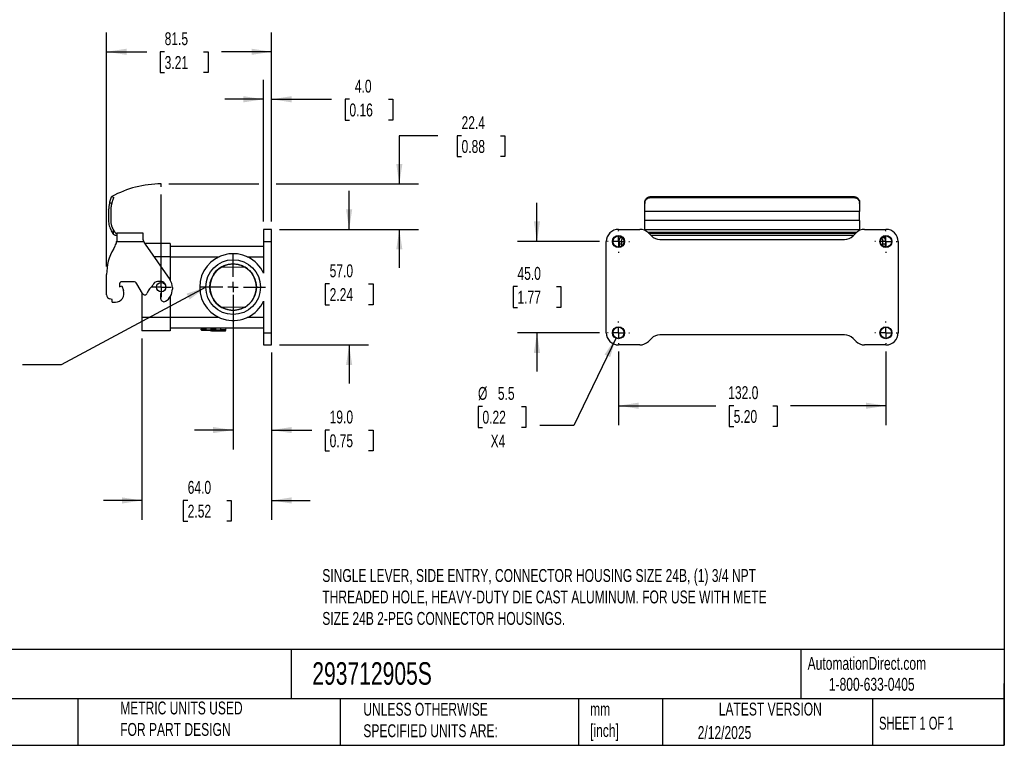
# Model space of a CAD drawing. Header units: millimetres. Extents: x 19 to 819, y 19 to 629.
# Tile 3 of 4: x 333 to 819, y 19 to 377. Entities that reach past the tile are written whole.
import ezdxf

# ---------------------------------------------------------------- set-up
doc = ezdxf.new("R2010")
doc.units = ezdxf.units.MM
doc.header["$LTSCALE"] = 3
doc.linetypes.add('SLD-Center', pattern=[19.05, 15.24, -1.27, 1.27, -1.27])
doc.linetypes.add('SLD-Solid', pattern=[0])
doc.layers.add('CENTER', color=40, linetype='SLD-Center')
doc.layers.add('DIMENSIONS', color=140, linetype='SLD-Solid', lineweight=25)
doc.layers.add('TEXT', color=140, linetype='SLD-Solid', lineweight=25)
doc.styles.add('SLDTEXTSTYLE0', font='TXT', dxfattribs={"width": 0.7})
doc.styles.add('SLDTEXTSTYLE1', font='TXT', dxfattribs={"width": 0.65})
doc.dimstyles.new('SLDDIMSTYLE0', dxfattribs={"dimtxt": 6.474023, "dimasz": 9.906, "dimexe": 0, "dimexo": 0.0625, "dimgap": 1.618506, "dimtad": 0, "dimtih": 1, "dimtoh": 1, "dimrnd": 1e-09, "dimzin": 4, "dimdsep": 46, "dimtxsty": 'SLDTEXTSTYLE0', "dimsah": 1, "dimcen": 0.09, "dimadec": 0, "dimazin": 1, "dimtfac": 1, "dimtofl": 0, "dimtmove": 0, "dimatfit": 3, "dimfxl": 0, "dimfrac": 2, "dimtolj": 1, "dimtzin": 12, "dimarcsym": 0})
doc.dimstyles.new('SLDDIMSTYLE2', dxfattribs={"dimtxt": 6.474023, "dimasz": 9.906, "dimexe": 0, "dimexo": 0.0625, "dimgap": 1.618506, "dimtad": 0, "dimtih": 1, "dimtoh": 1, "dimrnd": 1e-09, "dimzin": 12, "dimdsep": 46, "dimtxsty": 'SLDTEXTSTYLE0', "dimsah": 1, "dimcen": 0.09, "dimadec": 0, "dimazin": 3, "dimtfac": 1, "dimtmove": 0, "dimatfit": 0, "dimfxl": 0, "dimfrac": 2, "dimtolj": 1, "dimtzin": 12, "dimarcsym": 0})
doc.dimstyles.new('SLDDIMSTYLE3', dxfattribs={"dimtxt": 6.474023, "dimasz": 9.906, "dimexe": 0, "dimexo": 0.0625, "dimgap": 1.618506, "dimtad": 0, "dimtih": 1, "dimtoh": 1, "dimrnd": 1e-09, "dimzin": 4, "dimdsep": 46, "dimtxsty": 'SLDTEXTSTYLE0', "dimsah": 1, "dimcen": 0.09, "dimadec": 0, "dimazin": 1, "dimtfac": 1, "dimtmove": 0, "dimatfit": 0, "dimfxl": 0, "dimfrac": 2, "dimtolj": 1, "dimtzin": 12, "dimarcsym": 0})
doc.dimstyles.new('SLDDIMSTYLE4', dxfattribs={"dimtxt": 6.474023, "dimasz": 9.906, "dimexe": 0, "dimexo": 0.0625, "dimgap": 1.618506, "dimtad": 0, "dimtih": 1, "dimtoh": 1, "dimrnd": 1e-09, "dimzin": 12, "dimdsep": 46, "dimtxsty": 'SLDTEXTSTYLE0', "dimsah": 1, "dimcen": 0.09, "dimadec": 0, "dimazin": 3, "dimtfac": 1, "dimtofl": 0, "dimtmove": 0, "dimatfit": 3, "dimfxl": 0, "dimfrac": 2, "dimtolj": 1, "dimtzin": 12, "dimarcsym": 0})
doc.dimstyles.new('SLDDIMSTYLE5', dxfattribs={"dimtxt": 0.18, "dimasz": 9.906, "dimexe": 0, "dimexo": 0.0625, "dimgap": 0, "dimtad": 0, "dimtih": 1, "dimtoh": 1, "dimdec": 0, "dimrnd": 1e-09, "dimzin": 0, "dimdsep": 46, "dimtxsty": 'Standard', "dimsah": 1, "dimcen": 0.09, "dimadec": 0, "dimazin": 0, "dimtfac": 9.906, "dimtdec": 0, "dimtofl": 0, "dimtmove": 0, "dimatfit": 3, "dimfxl": 0, "dimfrac": 2, "dimtolj": 1, "dimtzin": 0, "dimarcsym": 0})
doc.dimstyles.new('SLDDIMSTYLE6', dxfattribs={"dimtxt": 6.474023, "dimasz": 9.906, "dimexe": 0, "dimexo": 0.0625, "dimgap": 1.618506, "dimtad": 0, "dimtih": 1, "dimtoh": 1, "dimrnd": 1e-09, "dimzin": 12, "dimdsep": 46, "dimtxsty": 'SLDTEXTSTYLE0', "dimsah": 1, "dimcen": 0, "dimadec": 0, "dimazin": 3, "dimtfac": 1, "dimtofl": 0, "dimtmove": 0, "dimatfit": 3, "dimfxl": 0, "dimfrac": 2, "dimtolj": 1, "dimtzin": 12, "dimarcsym": 0})

# ---------------------------------------------------------------- blocks, each defined once
blk = doc.blocks.new('_D_3')
at = {"layer": 'DIMENSIONS'}
for p, q in [((539.62, 319.69), (520.57, 319.69)), ((520.57, 319.69), (520.57, 295.94)), ((551.29, 319.69), (549.12, 319.69)), ((549.12, 319.69), (549.12, 309.4)), ((570.53, 319.69), (572.7, 319.69)), ((572.7, 319.69), (572.7, 309.4)), ((549.12, 309.4), (551.29, 309.4)), ((572.7, 309.4), (570.53, 309.4)), ((406.87, 295.94), (451.27, 295.94)), ((459.85, 295.94), (530.1, 295.94)), ((461.37, 273.53), (530.1, 273.53)), ((520.57, 273.53), (520.57, 254.48))]:
    blk.add_line(p, q, dxfattribs=at)
for points in [[(520.57, 295.94), (522.1, 305.84), (519.05, 305.84)], [(520.57, 273.53), (519.05, 263.62), (522.1, 263.62)]]:
    blk.add_solid(points, dxfattribs=at)
at = {"layer": 'DIMENSIONS', "char_height": 6.35, "attachment_point": 1, "style": 'SLDTEXTSTYLE0'}
for s, insert in [('22.4', (551.29, 329.33)), ('0.88', (551.29, 317.59))]:
    blk.add_mtext(s, dxfattribs=dict(at, insert=insert))
blk = doc.blocks.new('_D_4')
at = {"layer": 'DIMENSIONS'}
for p, q in [((495.8, 273.53), (495.8, 292.58)), ((461.37, 273.53), (505.32, 273.53)), ((486.18, 246.63), (484.01, 246.63)), ((484.01, 246.63), (484.01, 236.34)), ((505.42, 246.63), (507.59, 246.63)), ((507.59, 246.63), (507.59, 236.34)), ((484.01, 236.34), (486.18, 236.34)), ((507.59, 236.34), (505.42, 236.34)), ((461.37, 216.53), (505.32, 216.53)), ((495.8, 216.53), (495.8, 197.48))]:
    blk.add_line(p, q, dxfattribs=at)
for points in [[(495.8, 273.53), (497.32, 283.43), (494.28, 283.43)], [(495.8, 216.53), (494.28, 206.62), (497.32, 206.62)]]:
    blk.add_solid(points, dxfattribs=at)
at = {"layer": 'DIMENSIONS', "char_height": 6.35, "attachment_point": 1, "style": 'SLDTEXTSTYLE0'}
for s, insert in [('57.0', (486.18, 256.27)), ('2.24', (486.18, 244.53))]:
    blk.add_mtext(s, dxfattribs=dict(at, insert=insert))
blk = doc.blocks.new('_D_5')
at = {"layer": 'DIMENSIONS'}
for p, q in [((453.56, 277.34), (453.56, 347.22)), ((457.56, 277.34), (457.56, 347.22)), ((453.56, 337.69), (434.51, 337.69)), ((457.56, 337.69), (487.17, 337.69)), ((495.94, 337.69), (493.77, 337.69)), ((493.77, 337.69), (493.77, 327.4)), ((515.18, 337.69), (517.35, 337.69)), ((517.35, 337.69), (517.35, 327.4)), ((493.77, 327.4), (495.94, 327.4)), ((517.35, 327.4), (515.18, 327.4))]:
    blk.add_line(p, q, dxfattribs=at)
for points in [[(453.56, 337.69), (443.65, 339.22), (443.65, 336.17)], [(457.56, 337.69), (467.47, 336.17), (467.47, 339.22)]]:
    blk.add_solid(points, dxfattribs=at)
at = {"layer": 'DIMENSIONS', "char_height": 6.35, "attachment_point": 1, "style": 'SLDTEXTSTYLE0'}
for s, insert in [('4.0', (498.63, 347.33)), ('0.16', (495.94, 335.59))]:
    blk.add_mtext(s, dxfattribs=dict(at, insert=insert))
blk = doc.blocks.new('_D_6')
at = {"layer": 'DIMENSIONS'}
for p, q in [((438.56, 241.22), (438.56, 165)), ((457.56, 212.72), (457.56, 165)), ((438.56, 174.52), (419.51, 174.52)), ((457.56, 174.52), (477.41, 174.52)), ((486.18, 174.52), (484.01, 174.52)), ((484.01, 174.52), (484.01, 164.23)), ((505.42, 174.52), (507.59, 174.52)), ((507.59, 174.52), (507.59, 164.23)), ((484.01, 164.23), (486.18, 164.23)), ((507.59, 164.23), (505.42, 164.23))]:
    blk.add_line(p, q, dxfattribs=at)
for points in [[(438.56, 174.52), (428.65, 176.05), (428.65, 173)], [(457.56, 174.52), (467.47, 173), (467.47, 176.05)]]:
    blk.add_solid(points, dxfattribs=at)
at = {"layer": 'DIMENSIONS', "char_height": 6.35, "attachment_point": 1, "style": 'SLDTEXTSTYLE0'}
for s, insert in [('19.0', (486.18, 184.16)), ('0.75', (486.18, 172.42))]:
    blk.add_mtext(s, dxfattribs=dict(at, insert=insert))
blk = doc.blocks.new('_D_7')
at = {"layer": 'DIMENSIONS'}
for p, q in [((393.56, 219.72), (393.56, 130.29)), ((457.56, 212.72), (457.56, 130.29)), ((393.56, 139.81), (374.51, 139.81)), ((416.13, 139.81), (413.96, 139.81)), ((413.96, 139.81), (413.96, 129.53)), ((435.37, 139.81), (437.54, 139.81)), ((437.54, 139.81), (437.54, 129.53)), ((457.56, 139.81), (476.61, 139.81)), ((413.96, 129.53), (416.13, 129.53)), ((437.54, 129.53), (435.37, 129.53))]:
    blk.add_line(p, q, dxfattribs=at)
for points in [[(393.56, 139.81), (383.65, 141.34), (383.65, 138.29)], [(457.56, 139.81), (467.47, 138.29), (467.47, 141.34)]]:
    blk.add_solid(points, dxfattribs=at)
at = {"layer": 'DIMENSIONS', "char_height": 6.35, "attachment_point": 1, "style": 'SLDTEXTSTYLE0'}
for s, insert in [('64.0', (416.13, 149.45)), ('2.52', (416.13, 137.71))]:
    blk.add_mtext(s, dxfattribs=dict(at, insert=insert))
blk = doc.blocks.new('_D_8')
at = {"layer": 'DIMENSIONS'}
for p, q in [((376.09, 255.14), (376.09, 370.63)), ((457.56, 277.34), (457.56, 370.63)), ((376.09, 361.11), (395.99, 361.11)), ((404.76, 361.11), (402.58, 361.11)), ((402.58, 361.11), (402.58, 350.82)), ((424, 361.11), (426.17, 361.11)), ((426.17, 361.11), (426.17, 350.82)), ((457.56, 361.11), (432.77, 361.11)), ((402.58, 350.82), (404.76, 350.82)), ((426.17, 350.82), (424, 350.82))]:
    blk.add_line(p, q, dxfattribs=at)
for points in [[(376.09, 361.11), (386, 359.59), (386, 362.63)], [(457.56, 361.11), (447.65, 362.63), (447.65, 359.59)]]:
    blk.add_solid(points, dxfattribs=at)
at = {"layer": 'DIMENSIONS', "char_height": 6.35, "attachment_point": 1, "style": 'SLDTEXTSTYLE0'}
for s, insert in [('81.5', (404.76, 370.74)), ('3.21', (404.76, 359.01))]:
    blk.add_mtext(s, dxfattribs=dict(at, insert=insert))
blk = doc.blocks.new('SW_CENTERMARKSYMBOL_8')
at = {"layer": 'CENTER', "color": 0}
for p, q in [((0, 2.54), (0, 4.89)), ((-2.54, 0), (-4.89, 0)), ((0, 0), (-2.54, 0)), ((0, 0), (0, 2.54)), ((0, 0), (0, -2.54)), ((0, 0), (2.54, 0)), ((2.54, 0), (4.89, 0)), ((0, -2.54), (0, -4.89))]:
    blk.add_line(p, q, dxfattribs=at)
blk = doc.blocks.new('SW_CENTERMARKSYMBOL_9')
at = {"layer": 'CENTER', "color": 0}
for p, q in [((0, 5.08), (0, 16.04)), ((-5.08, 0), (-16.04, 0)), ((0, 0), (-2.54, 0)), ((0, 0), (0, 2.54)), ((0, 0), (0, -2.54)), ((0, 0), (2.54, 0)), ((5.08, 0), (16.04, 0)), ((0, -5.08), (0, -16.04))]:
    blk.add_line(p, q, dxfattribs=at)
blk = doc.blocks.new('_D_9')
at = {"layer": 'DIMENSIONS'}
for p, q in [((588.5, 267.53), (588.5, 286.58)), ((619.43, 267.53), (578.97, 267.53)), ((578.88, 245.35), (576.7, 245.35)), ((576.7, 245.35), (576.7, 235.06)), ((598.12, 245.35), (600.29, 245.35)), ((600.29, 245.35), (600.29, 235.06)), ((576.7, 235.06), (578.88, 235.06)), ((600.29, 235.06), (598.12, 235.06)), ((619.43, 222.53), (578.97, 222.53)), ((588.5, 222.53), (588.5, 203.48))]:
    blk.add_line(p, q, dxfattribs=at)
for points in [[(588.5, 267.53), (590.02, 277.43), (586.97, 277.43)], [(588.5, 222.53), (586.97, 212.62), (590.02, 212.62)]]:
    blk.add_solid(points, dxfattribs=at)
at = {"layer": 'DIMENSIONS', "char_height": 6.35, "attachment_point": 1, "style": 'SLDTEXTSTYLE0'}
for s, insert in [('45.0', (578.88, 254.98)), ('1.77', (578.88, 243.24))]:
    blk.add_mtext(s, dxfattribs=dict(at, insert=insert))
blk = doc.blocks.new('_D_10')
at = {"layer": 'DIMENSIONS'}
for p, q in [((628.74, 213.22), (628.74, 177)), ((760.74, 213.22), (760.74, 177)), ((628.74, 186.53), (676.82, 186.53)), ((685.59, 186.53), (683.42, 186.53)), ((683.42, 186.53), (683.42, 176.24)), ((704.83, 186.53), (707, 186.53)), ((707, 186.53), (707, 176.24)), ((760.74, 186.53), (713.6, 186.53)), ((683.42, 176.24), (685.59, 176.24)), ((707, 176.24), (704.83, 176.24))]:
    blk.add_line(p, q, dxfattribs=at)
for points in [[(628.74, 186.53), (638.64, 185), (638.64, 188.05)], [(760.74, 186.53), (750.83, 188.05), (750.83, 185)]]:
    blk.add_solid(points, dxfattribs=at)
at = {"layer": 'DIMENSIONS', "char_height": 6.35, "attachment_point": 1, "style": 'SLDTEXTSTYLE0'}
for s, insert in [('132.0', (682.9, 196.16)), ('5.20', (685.59, 184.42))]:
    blk.add_mtext(s, dxfattribs=dict(at, insert=insert))
blk = doc.blocks.new('_D_11')
at = {"layer": 'DIMENSIONS'}
for p, q in [((627.54, 220.05), (606.62, 176.76)), ((561.61, 186.16), (559.43, 186.16)), ((559.43, 186.16), (559.43, 175.87)), ((580.84, 186.16), (583.02, 186.16)), ((583.02, 186.16), (583.02, 175.87)), ((559.43, 175.87), (561.61, 175.87)), ((583.02, 175.87), (580.84, 175.87)), ((606.62, 176.76), (589.96, 176.76))]:
    blk.add_line(p, q, dxfattribs=at)
blk.add_solid([(627.54, 220.05), (621.86, 211.79), (624.6, 210.47)], dxfattribs=at)
at = {"layer": 'DIMENSIONS', "char_height": 6.35, "attachment_point": 1, "style": 'SLDTEXTSTYLE0'}
for s, insert in [('%%c', (559.41, 195.79)), ('5.5', (569.19, 195.79)), ('0.22', (561.61, 184.05)), ('X4', (565.63, 172.31))]:
    blk.add_mtext(s, dxfattribs=dict(at, insert=insert))
blk = doc.blocks.new('SW_CENTERMARKSYMBOL_10')
at = {"layer": 'CENTER', "color": 0}
for p, q in [((0, 5.08), (0, 5.5)), ((-5.08, 0), (-5.5, 0)), ((0, 0), (-2.54, 0)), ((0, 0), (0, 2.54)), ((0, 0), (0, -2.54)), ((0, 0), (2.54, 0)), ((5.08, 0), (5.5, 0)), ((0, -5.08), (0, -5.5))]:
    blk.add_line(p, q, dxfattribs=at)
blk = doc.blocks.new('SW_CENTERMARKSYMBOL_11')
at = {"layer": 'CENTER', "color": 0}
for p, q in [((0, 5.08), (0, 5.5)), ((-5.08, 0), (-5.5, 0)), ((0, 0), (-2.54, 0)), ((0, 0), (0, 2.54)), ((0, 0), (0, -2.54)), ((0, 0), (2.54, 0)), ((5.08, 0), (5.5, 0)), ((0, -5.08), (0, -5.5))]:
    blk.add_line(p, q, dxfattribs=at)
blk = doc.blocks.new('SW_CENTERMARKSYMBOL_12')
at = {"layer": 'CENTER', "color": 0}
for p, q in [((0, 5.08), (0, 5.5)), ((-5.08, 0), (-5.5, 0)), ((0, 0), (-2.54, 0)), ((0, 0), (0, 2.54)), ((0, 0), (0, -2.54)), ((0, 0), (2.54, 0)), ((5.08, 0), (5.5, 0)), ((0, -5.08), (0, -5.5))]:
    blk.add_line(p, q, dxfattribs=at)
blk = doc.blocks.new('SW_CENTERMARKSYMBOL_13')
at = {"layer": 'CENTER', "color": 0}
for p, q in [((0, 5.08), (0, 5.5)), ((-5.08, 0), (-5.5, 0)), ((0, 0), (-2.54, 0)), ((0, 0), (0, 2.54)), ((0, 0), (0, -2.54)), ((0, 0), (2.54, 0)), ((5.08, 0), (5.5, 0)), ((0, -5.08), (0, -5.5))]:
    blk.add_line(p, q, dxfattribs=at)

msp = doc.modelspace()

# ---------------------------------------------------------------- linework, layer by layer
for p, q in [((377.655, 286.842), (378.771, 286.357)), ((378.625, 289.691), (379.725, 289.214)), ((641.737, 286.842), (641.737, 286.357)), ((644.737, 289.691), (644.737, 289.214)), ((644.737, 289.691), (744.737, 289.691)), ((644.737, 289.214), (744.737, 289.214)), ((744.737, 289.691), (744.737, 289.214)), ((747.737, 286.357), (747.737, 286.842)), ((377.095, 282.325), (377.095, 277.835)), ((378.295, 277.835), (378.295, 282.325)), ((747.737, 282.325), (641.737, 282.325)), ((641.737, 277.835), (641.737, 282.325)), ((747.737, 277.835), (747.737, 282.325)), ((747.737, 277.835), (641.737, 277.835)), ((378.434, 272.835), (379.21, 271.491)), ((379.595, 273.225), (379.474, 273.435)), ((379.595, 271.014), (379.595, 273.225)), ((457.56, 273.526), (453.56, 273.526)), ((453.56, 273.526), (453.56, 267.526)), ((457.56, 267.526), (457.56, 273.526)), ((628.737, 273.526), (639.252, 273.526)), ((641.737, 273.225), (641.699, 272.937)), ((641.737, 273.225), (641.737, 273.435)), ((641.737, 273.435), (747.737, 273.435)), ((747.737, 272.988), (747.737, 273.435)), ((750.222, 273.526), (760.737, 273.526)), ((381.04, 267.491), (394.471, 267.491)), ((381.095, 271.691), (381.095, 268.299)), ((394.095, 271.691), (381.095, 271.691)), ((394.095, 270.491), (394.095, 271.691)), ((394.095, 269.583), (394.095, 270.491)), ((453.56, 267.526), (453.56, 251.9)), ((453.56, 267.526), (457.56, 267.526)), ((457.56, 222.526), (457.56, 267.526)), ((622.737, 222.526), (622.737, 267.526)), ((629.595, 269.583), (630.563, 269.583)), ((643.146, 272.091), (746.329, 272.091)), ((643.494, 271.769), (644.98, 270.284)), ((643.572, 271.691), (745.902, 271.691)), ((744.702, 270.491), (644.772, 270.491)), ((649.222, 268.526), (740.252, 268.526)), ((744.494, 270.284), (745.98, 271.769)), ((758.912, 269.583), (759.879, 269.583)), ((759.237, 266.142), (759.237, 267.491)), ((760.437, 267.491), (760.437, 266.142)), ((766.737, 267.526), (766.737, 222.526)), ((379.444, 263.832), (380.291, 265.299)), ((407.56, 266.526), (394.978, 266.526)), ((395.18, 266.142), (407.329, 248.791)), ((407.56, 266.526), (407.56, 260.026)), ((453.56, 265.026), (407.56, 265.026)), ((630.237, 266.142), (629.037, 266.142)), ((629.037, 266.142), (629.037, 264.793)), ((630.237, 266.142), (630.237, 265.222)), ((760.437, 266.142), (759.237, 266.142)), ((759.237, 265.222), (759.237, 266.142)), ((760.437, 264.793), (760.437, 266.142)), ((407.56, 260.026), (399.462, 260.026)), ((407.56, 260.026), (407.56, 248.439)), ((407.56, 260.026), (431.686, 260.026)), ((445.433, 260.026), (453.56, 260.026)), ((433.117, 255.028), (444.34, 254.832)), ((376.095, 241.176), (376.095, 251.332)), ((382.495, 246.691), (382.495, 245.191)), ((382.495, 245.191), (383.622, 245.601)), ((389.34, 247.691), (383.495, 247.691)), ((383.622, 245.601), (384.45, 243.328)), ((393.855, 241.871), (391.072, 246.691)), ((396.639, 243.274), (396.203, 242.076)), ((398.751, 245.718), (397.22, 244.187)), ((402.895, 247.791), (401.305, 247.791)), ((408.595, 244.776), (408.595, 244.076)), ((378.895, 238.891), (377.577, 239.244)), ((378.895, 237.691), (378.895, 238.891)), ((393.56, 242.383), (393.56, 230.026)), ((402.895, 239.336), (402.895, 241.937)), ((407.56, 240.406), (407.56, 230.026)), ((453.56, 238.153), (453.56, 222.526)), ((378.895, 237.691), (380.503, 237.691)), ((444.341, 235.221), (433.118, 235.025)), ((407.56, 230.026), (393.56, 230.026)), ((393.56, 230.026), (393.56, 223.526)), ((407.56, 230.026), (407.56, 223.526)), ((431.686, 230.026), (407.56, 230.026)), ((453.56, 230.026), (445.433, 230.026)), ((407.56, 225.026), (453.56, 225.026)), ((422.856, 223.942), (422.871, 224.785)), ((422.856, 223.91), (422.856, 223.942)), ((432.46, 223.82), (422.856, 223.942)), ((422.871, 225.026), (422.871, 224.39)), ((422.871, 224.382), (422.874, 224.532)), ((422.874, 224.532), (422.874, 225.026)), ((422.874, 224.532), (425.273, 224.501)), ((423.052, 223.709), (423.053, 223.736)), ((424.013, 223.688), (423.052, 223.709)), ((423.053, 223.736), (434.652, 223.588)), ((423.068, 224.187), (423.07, 224.33)), ((425.067, 224.161), (423.068, 224.187)), ((423.07, 224.33), (425.07, 224.304)), ((434.651, 223.552), (424.013, 223.688)), ((425.07, 224.304), (425.067, 224.161)), ((425.271, 224.358), (425.273, 224.509)), ((425.273, 224.509), (425.273, 225.026)), ((427.664, 224.324), (427.666, 224.475)), ((427.666, 224.475), (427.676, 225.026)), ((427.666, 224.475), (430.066, 224.444)), ((427.826, 223.529), (431.69, 223.48)), ((434.648, 223.378), (427.826, 223.529)), ((427.86, 224.125), (427.863, 224.268)), ((429.86, 224.1), (427.86, 224.125)), ((427.863, 224.268), (429.863, 224.243)), ((429.863, 224.243), (429.86, 224.1)), ((430.064, 224.294), (430.066, 224.444)), ((430.066, 224.444), (430.076, 225.026)), ((431.69, 223.48), (431.692, 223.59)), ((432.459, 224.013), (432.456, 223.863)), ((432.459, 224.013), (432.477, 225.026)), ((434.859, 223.983), (432.459, 224.013)), ((432.653, 223.664), (432.655, 223.807)), ((434.653, 223.639), (432.653, 223.664)), ((432.655, 223.807), (434.655, 223.782)), ((434.652, 223.588), (434.651, 223.552)), ((434.655, 223.782), (434.653, 223.639)), ((434.852, 223.614), (434.802, 223.615)), ((434.855, 223.789), (434.851, 223.789)), ((434.855, 223.746), (434.852, 223.614)), ((434.852, 223.614), (434.852, 223.57)), ((434.856, 223.832), (434.855, 223.789)), ((434.855, 223.789), (434.855, 223.746)), ((434.859, 223.983), (434.856, 223.832)), ((434.877, 225.026), (434.859, 223.983)), ((407.56, 223.526), (393.56, 223.526)), ((431.69, 223.48), (434.649, 223.415)), ((434.648, 223.378), (434.649, 223.415)), ((453.56, 222.526), (457.56, 222.526)), ((453.56, 222.526), (453.56, 216.526)), ((457.56, 216.526), (457.56, 222.526)), ((644.98, 219.769), (643.494, 218.284)), ((740.252, 221.526), (649.222, 221.526)), ((745.98, 218.284), (744.494, 219.769)), ((453.56, 216.526), (457.56, 216.526)), ((639.252, 216.526), (628.737, 216.526)), ((760.737, 216.526), (750.222, 216.526))]:
    msp.add_line(p, q)
for centre, radius in [((628.737, 267.526), 2.96), ((628.737, 267.526), 2.75), ((760.737, 267.526), 2.96), ((760.737, 267.526), 2.75), ((438.56, 245.026), 13.5), ((438.56, 245.026), 11.5), ((403.06, 245.026), 2.35), ((628.737, 222.526), 2.96), ((628.737, 222.526), 2.75), ((760.737, 222.526), 2.96), ((760.737, 222.526), 2.75)]:
    msp.add_circle(centre, radius)
for centre, radius, start, end in [((628.737, 267.526), 6, 90, 180), ((639.252, 267.526), 6, 45, 90), ((750.222, 267.526), 6, 90, 135), ((760.737, 267.526), 6, 0, 90), ((375.095, 268.299), 6, 330.0007, 352.26346), ((633.237, 267.491), 4.2, 142.90635, 150.12894), ((649.222, 274.526), 6, 225, 270), ((740.252, 274.526), 6, 270, 315), ((756.237, 267.491), 4.2, 29.87106, 37.09365), ((401.095, 251.332), 25, 150.0007, 180), ((438.56, 245.026), 16.5, 24.61998, 335.38002), ((438.556, 245.026), 11.458, 119.18044, 240.81956), ((438.556, 245.026), 11.458, 301.18044, 58.81956), ((401.595, 244.776), 7, 0, 34.9999), ((380.503, 241.891), 4.2, 270, 19.99948), ((383.495, 246.691), 1, 90, 180), ((389.34, 245.691), 2, 29.99995, 90), ((398.988, 242.419), 2.5, 135, 159.99976), ((398.398, 246.072), 0.5, 315, 344.92643), ((401.295, 245.291), 2.5, 89.77255, 164.92643), ((402.895, 245.291), 2.5, 359.99224, 90), ((401.595, 244.07), 7, 300.60307, 0.05329), ((378.095, 241.176), 2, 180, 254.998), ((394.981, 242.521), 1.3, 209.99995, 339.99976), ((403.895, 241.937), 1, 131.82359, 180), ((404.395, 239.336), 1.5, 180, 300.60307), ((628.737, 222.526), 6, 180, 270), ((649.222, 215.526), 6, 90, 135), ((740.252, 215.526), 6, 45, 90), ((760.737, 222.526), 6, 270, 0), ((639.252, 222.526), 6, 270, 315), ((750.222, 222.526), 6, 225, 270)]:
    msp.add_arc(centre, radius, start, end)
for centre, major_axis, ratio, start_param, end_param in [((423.056, 223.936), (-0.14, 0.144), 0.9866958, 0.7763637, 2.3471601), ((423.056, 223.909), (0.145, 0.14), 0.9866958, 2.3652289, 3.9360252), ((422.871, 224.389), (0, 0.2), 0.0003154, 1.5674857, 1.6063171), ((423.071, 224.387), (0.145, 0.141), 0.9775106, 2.3826849, 3.9360252), ((423.074, 224.53), (-0.14, 0.144), 0.9866958, 0.7957793, 2.3471601), ((425.071, 224.361), (-0.14, 0.144), 0.9866958, 2.3471601, 3.9373721), ((425.073, 224.504), (0.145, 0.141), 0.9775106, 3.9360252, 5.4854461), ((425.073, 224.508), (0.141, 0.143), 0.9953293, 5.4525856, 5.491417), ((427.83, 223.729), (0.773, -0.013), 0.2587796, 3.6288411, 4.712389), ((427.864, 224.325), (0.145, 0.141), 0.9775106, 2.3652289, 3.9360252), ((427.866, 224.468), (-0.14, 0.144), 0.9866958, 0.7763637, 2.3471601), ((429.864, 224.3), (-0.14, 0.144), 0.9866958, 2.3471601, 3.9179564), ((429.866, 224.443), (0.145, 0.141), 0.9775106, 3.9360252, 5.5068216), ((432.656, 223.864), (0.145, 0.141), 0.9775106, 2.3652289, 3.9360252), ((432.659, 224.007), (-0.14, 0.144), 0.9866958, 0.7763637, 2.3471601), ((434.652, 223.578), (-0.14, 0.146), 0.9775106, 2.3471601, 3.9179564), ((434.652, 223.615), (0.145, 0.14), 0.9866958, 3.9360252, 5.5068216), ((434.655, 223.752), (-0.14, 0.144), 0.9866958, 2.3471601, 3.9179564), ((434.655, 223.788), (0.145, 0.141), 0.9775106, 3.9360252, 5.5068216), ((434.656, 223.838), (-0.14, 0.144), 0.9866958, 2.3471601, 3.9179564), ((434.659, 223.982), (0.145, 0.141), 0.9775106, 3.9360252, 5.5068216)]:
    msp.add_ellipse(centre, major_axis=major_axis, ratio=ratio, start_param=start_param, end_param=end_param)
for points, knots in [([(377.655, 286.842), (377.622, 286.707), (377.556, 286.438), (377.468, 286.032), (377.389, 285.624), (377.32, 285.216), (377.26, 284.806), (377.209, 284.395), (377.167, 283.984), (377.135, 283.57), (377.112, 283.156), (377.097, 282.741), (377.096, 282.464), (377.095, 282.325)], [0, 0, 0, 0, 0.0912533, 0.1823003, 0.2731867, 0.363958, 0.4546604, 0.5453396, 0.636042, 0.7268133, 0.8176997, 0.9087467, 1, 1, 1, 1]), ([(377.655, 286.842), (377.667, 286.89), (377.691, 286.985), (377.729, 287.127), (377.767, 287.268), (377.82, 287.455), (377.887, 287.685), (377.998, 288.039), (378.137, 288.454), (378.295, 288.885), (378.434, 289.237), (378.523, 289.453), (378.575, 289.576), (378.603, 289.643), (378.621, 289.684), (378.624, 289.689), (378.625, 289.691)], [0, 0, 0, 0, 0.0311887, 0.0623789, 0.0936436, 0.1250552, 0.1877022, 0.2498819, 0.3749811, 0.4995451, 0.6244805, 0.7492887, 0.8123257, 0.8747109, 0.9370625, 1, 1, 1, 1]), ([(378.771, 286.357), (378.785, 286.413), (378.812, 286.523), (378.854, 286.688), (378.897, 286.85), (378.941, 287.01), (378.986, 287.167), (379.032, 287.321), (379.114, 287.591), (379.24, 287.971), (379.392, 288.392), (379.532, 288.751), (379.615, 288.955), (379.665, 289.073), (379.694, 289.141), (379.72, 289.2), (379.723, 289.209), (379.725, 289.214)], [0, 0, 0, 0, 0.0361932, 0.0722573, 0.1081962, 0.1440139, 0.1797147, 0.2153025, 0.2507817, 0.3712848, 0.5005042, 0.6139807, 0.7501604, 0.7896192, 0.8444177, 0.9145481, 1, 1, 1, 1]), ([(641.737, 286.842), (641.738, 286.89), (641.739, 286.985), (641.75, 287.127), (641.768, 287.268), (641.801, 287.455), (641.86, 287.685), (641.991, 288.039), (642.221, 288.454), (642.597, 288.885), (643.053, 289.237), (643.491, 289.453), (643.861, 289.576), (644.148, 289.643), (644.441, 289.684), (644.638, 289.689), (644.737, 289.691)], [0, 0, 0, 0, 0.0311887, 0.0623789, 0.0936436, 0.1250552, 0.1877022, 0.2498819, 0.3749811, 0.4995451, 0.6244805, 0.7492887, 0.8123257, 0.8747109, 0.9370625, 1, 1, 1, 1]), ([(641.737, 286.357), (641.738, 286.413), (641.74, 286.523), (641.754, 286.688), (641.778, 286.85), (641.811, 287.01), (641.852, 287.167), (641.903, 287.321), (642.009, 287.591), (642.219, 287.971), (642.582, 288.392), (643.041, 288.751), (643.444, 288.955), (643.783, 289.073), (644.032, 289.141), (644.357, 289.2), (644.602, 289.209), (644.737, 289.214)], [0, 0, 0, 0, 0.0361932, 0.0722573, 0.1081962, 0.1440139, 0.1797147, 0.2153025, 0.2507817, 0.3712848, 0.5005042, 0.6139807, 0.7501604, 0.7896192, 0.8444177, 0.9145481, 1, 1, 1, 1]), ([(744.737, 289.691), (744.786, 289.691), (744.884, 289.689), (745.031, 289.679), (745.178, 289.662), (745.372, 289.631), (745.611, 289.577), (745.982, 289.454), (746.418, 289.239), (746.875, 288.887), (747.251, 288.457), (747.482, 288.042), (747.614, 287.687), (747.685, 287.412), (747.729, 287.13), (747.734, 286.938), (747.737, 286.842)], [0, 0, 0, 0, 0.0311372, 0.0623076, 0.0935872, 0.1250513, 0.1876473, 0.2498856, 0.3749586, 0.4995581, 0.6244641, 0.7492759, 0.8121247, 0.8744595, 0.9368842, 1, 1, 1, 1]), ([(744.737, 289.214), (744.794, 289.213), (744.905, 289.211), (745.065, 289.198), (745.211, 289.18), (745.345, 289.157), (745.467, 289.132), (745.575, 289.104), (745.671, 289.077), (745.755, 289.05), (745.827, 289.025), (746.069, 288.935), (746.436, 288.749), (746.895, 288.39), (747.257, 287.968), (747.486, 287.553), (747.614, 287.205), (747.684, 286.93), (747.729, 286.647), (747.734, 286.454), (747.737, 286.357)], [0, 0, 0, 0, 0.0364024, 0.0702884, 0.1016577, 0.1305103, 0.1568461, 0.1806649, 0.2019668, 0.2207515, 0.237019, 0.2507694, 0.3867396, 0.500504, 0.6293378, 0.7501506, 0.8118505, 0.8740441, 0.9367534, 1, 1, 1, 1]), ([(378.295, 282.325), (378.296, 282.461), (378.297, 282.733), (378.312, 283.14), (378.336, 283.546), (378.369, 283.951), (378.412, 284.355), (378.465, 284.758), (378.527, 285.16), (378.598, 285.56), (378.679, 285.96), (378.74, 286.225), (378.771, 286.357)], [0, 0, 0, 0, 0.1003333, 0.2004446, 0.3003892, 0.4002225, 0.5, 0.5997775, 0.6996108, 0.7995554, 0.8996667, 1, 1, 1, 1]), ([(641.737, 282.325), (641.737, 282.461), (641.737, 282.733), (641.737, 283.14), (641.737, 283.546), (641.737, 283.951), (641.737, 284.355), (641.737, 284.758), (641.737, 285.16), (641.737, 285.56), (641.737, 285.96), (641.737, 286.225), (641.737, 286.357)], [0, 0, 0, 0, 0.1003333, 0.2004446, 0.3003892, 0.4002225, 0.5, 0.5997775, 0.6996108, 0.7995554, 0.8996667, 1, 1, 1, 1]), ([(377.095, 277.835), (377.095, 276.962), (377.21, 276.09), (377.661, 274.404), (377.998, 273.591), (378.434, 272.835)], [0, 0, 0, 0, 0.5, 0.5, 1, 1, 1, 1]), ([(379.474, 273.435), (379.426, 273.519), (379.332, 273.686), (379.2, 273.943), (379.077, 274.203), (378.963, 274.467), (378.857, 274.734), (378.76, 275.005), (378.672, 275.279), (378.567, 275.649), (378.457, 276.117), (378.364, 276.685), (378.305, 277.259), (378.298, 277.643), (378.295, 277.835)], [0, 0, 0, 0, 0.0627265, 0.1252552, 0.187653, 0.249987, 0.3123246, 0.3747334, 0.4372806, 0.5000328, 0.625272, 0.749987, 0.8747167, 1, 1, 1, 1]), ([(641.737, 273.435), (641.737, 273.519), (641.737, 273.686), (641.737, 273.943), (641.737, 274.203), (641.737, 274.467), (641.737, 274.734), (641.737, 275.005), (641.737, 275.279), (641.737, 275.649), (641.737, 276.117), (641.737, 276.685), (641.737, 277.259), (641.737, 277.643), (641.737, 277.835)], [0, 0, 0, 0, 0.0627265, 0.1252552, 0.187653, 0.249987, 0.3123246, 0.3747334, 0.4372806, 0.5000328, 0.625272, 0.749987, 0.8747167, 1, 1, 1, 1]), ([(747.737, 277.835), (747.737, 277.067), (747.737, 276.299), (747.737, 274.816), (747.737, 274.1), (747.737, 273.435)], [0, 0, 0, 0, 0.5, 0.5, 1, 1, 1, 1]), ([(380.249, 272.091), (380.215, 272.152), (380.145, 272.272), (380.039, 272.457), (379.93, 272.644), (379.82, 272.835), (379.708, 273.029), (379.633, 273.16), (379.595, 273.225)], [0, 0, 0, 0, 0.1617168, 0.3250531, 0.4902865, 0.6576853, 0.8275074, 1, 1, 1, 1]), ([(379.21, 271.491), (379.231, 271.456), (379.274, 271.386), (379.345, 271.285), (379.422, 271.19), (379.505, 271.098), (379.565, 271.042), (379.595, 271.014)], [0, 0, 0, 0, 0.2007643, 0.4003826, 0.5996174, 0.7992357, 1, 1, 1, 1]), ([(380.942, 270.491), (380.925, 270.492), (380.89, 270.492), (380.83, 270.494), (380.762, 270.499), (380.664, 270.51), (380.527, 270.532), (380.348, 270.579), (380.161, 270.647), (379.972, 270.738), (379.777, 270.858), (379.657, 270.961), (379.595, 271.014)], [0, 0, 0, 0, 0.06289036, 0.12530511, 0.1876059, 0.25015629, 0.37466575, 0.4998154, 0.61615922, 0.73692841, 0.86426506, 1, 1, 1, 1]), ([(380.249, 272.091), (380.265, 272.066), (380.296, 272.017), (380.35, 271.95), (380.41, 271.891), (380.475, 271.84), (380.543, 271.796), (380.621, 271.757), (380.708, 271.724), (380.795, 271.704), (380.875, 271.693), (380.919, 271.692), (380.942, 271.691)], [0, 0, 0, 0, 0.0810708, 0.1615167, 0.2425163, 0.325224, 0.4107254, 0.5000037, 0.6198117, 0.7500406, 0.8664973, 1, 1, 1, 1]), ([(380.942, 271.691), (380.958, 271.691), (380.99, 271.691), (381.028, 271.691), (381.058, 271.691), (381.079, 271.691), (381.092, 271.691), (381.094, 271.691), (381.095, 271.691)], [0, 0, 0, 0, 0.1682878, 0.3346337, 0.5, 0.6653663, 0.8317122, 1, 1, 1, 1]), ([(381.095, 270.491), (381.094, 270.491), (381.092, 270.491), (381.079, 270.491), (381.058, 270.491), (381.028, 270.491), (380.99, 270.491), (380.958, 270.491), (380.942, 270.491)], [0, 0, 0, 0, 0.1682878, 0.3346337, 0.5, 0.6653663, 0.8317122, 1, 1, 1, 1]), ([(394.471, 267.491), (394.34, 267.843), (394.245, 268.198), (394.152, 268.733), (394.13, 268.91), (394.101, 269.253), (394.095, 269.42), (394.095, 269.583)], [0, 0, 0, 0, 0.5, 0.5, 0.75, 0.75, 1, 1, 1, 1]), ([(394.471, 267.491), (394.502, 267.412), (394.563, 267.253), (394.667, 267.021), (394.781, 266.793), (394.904, 266.571), (395.036, 266.353), (395.132, 266.212), (395.18, 266.142)], [0, 0, 0, 0, 0.1671699, 0.3337362, 0.5, 0.6662638, 0.8328301, 1, 1, 1, 1]), ([(629.037, 267.491), (629.037, 267.843), (629.081, 268.198), (629.221, 268.733), (629.28, 268.91), (629.42, 269.253), (629.502, 269.42), (629.595, 269.583)], [0, 0, 0, 0, 0.5, 0.5, 0.75, 0.75, 1, 1, 1, 1]), ([(629.037, 267.491), (629.037, 267.412), (629.037, 267.253), (629.037, 267.021), (629.037, 266.793), (629.037, 266.571), (629.037, 266.353), (629.037, 266.212), (629.037, 266.142)], [0, 0, 0, 0, 0.1671699, 0.3337362, 0.5, 0.6662638, 0.8328301, 1, 1, 1, 1]), ([(630.237, 267.491), (630.265, 267.79), (630.32, 268.387), (630.596, 268.995), (630.807, 269.247), (630.817, 269.259)], [0, 0, 0, 0, 0.4877109, 0.9759927, 1, 1, 1, 1]), ([(630.237, 267.491), (630.237, 267.412), (630.237, 267.253), (630.237, 267.021), (630.237, 266.793), (630.237, 266.571), (630.237, 266.353), (630.237, 266.212), (630.237, 266.142)], [0, 0, 0, 0, 0.1671699, 0.3337362, 0.5, 0.6662638, 0.8328301, 1, 1, 1, 1]), ([(758.613, 269.263), (758.726, 269.119), (759.033, 268.726), (759.208, 268.081), (759.23, 267.638), (759.237, 267.491)], [0, 0, 0, 0, 0.2800243, 0.7608764, 1, 1, 1, 1]), ([(759.879, 269.583), (760.066, 269.258), (760.205, 268.916), (760.346, 268.381), (760.381, 268.201), (760.426, 267.844), (760.437, 267.667), (760.437, 267.491)], [0, 0, 0, 0, 0.5, 0.5, 0.75, 0.75, 1, 1, 1, 1]), ([(444.341, 254.832), (444.336, 254.832), (444.312, 254.843), (444.231, 254.885), (444.173, 254.915), (444.033, 254.989), (443.95, 255.032), (443.768, 255.124), (443.669, 255.173), (443.457, 255.273), (443.344, 255.325), (443.112, 255.427), (442.992, 255.478), (442.622, 255.626), (442.36, 255.722), (441.561, 255.98), (441.009, 256.116), (440.157, 256.258), (439.869, 256.295), (439.297, 256.346), (439.011, 256.361), (438.153, 256.374), (437.583, 256.34), (436.443, 256.186), (435.887, 256.066), (435.089, 255.836), (434.828, 255.75), (434.459, 255.615), (434.339, 255.569), (434.108, 255.477), (433.996, 255.429), (433.785, 255.338), (433.687, 255.294), (433.506, 255.21), (433.423, 255.171), (433.285, 255.104), (433.228, 255.076), (433.146, 255.038), (433.122, 255.028), (433.117, 255.028)], [0, 0, 0, 0, 0.03125, 0.03125, 0.0625, 0.0625, 0.09375, 0.09375, 0.125, 0.125, 0.15625, 0.15625, 0.1875, 0.1875, 0.25, 0.25, 0.375, 0.375, 0.4375, 0.4375, 0.5, 0.5, 0.625, 0.625, 0.75, 0.75, 0.8125, 0.8125, 0.84375, 0.84375, 0.875, 0.875, 0.90625, 0.90625, 0.9375, 0.9375, 0.96875, 0.96875, 1, 1, 1, 1]), ([(433.117, 235.025), (433.122, 235.025), (433.146, 235.015), (433.228, 234.977), (433.285, 234.949), (433.424, 234.882), (433.507, 234.842), (433.688, 234.759), (433.787, 234.714), (433.997, 234.623), (434.11, 234.575), (434.341, 234.483), (434.461, 234.437), (434.829, 234.303), (435.089, 234.217), (435.889, 233.986), (436.442, 233.868), (437.29, 233.753), (437.578, 233.724), (438.153, 233.69), (438.441, 233.683), (439.302, 233.696), (439.876, 233.748), (441.014, 233.938), (441.567, 234.075), (442.367, 234.333), (442.627, 234.428), (443.12, 234.627), (443.357, 234.732), (443.673, 234.882), (443.772, 234.931), (443.954, 235.023), (444.036, 235.066), (444.174, 235.138), (444.232, 235.168), (444.312, 235.21), (444.336, 235.221), (444.341, 235.221)], [0, 0, 0, 0, 0.03125, 0.03125, 0.0625, 0.0625, 0.09375, 0.09375, 0.125, 0.125, 0.15625, 0.15625, 0.1875, 0.1875, 0.25, 0.25, 0.375, 0.375, 0.4375, 0.4375, 0.5, 0.5, 0.625, 0.625, 0.75, 0.75, 0.8125, 0.8125, 0.875, 0.875, 0.90625, 0.90625, 0.9375, 0.9375, 0.96875, 0.96875, 1, 1, 1, 1])]:
    msp.add_open_spline(points, degree=3, knots=knots)
for points in [[(377.116, 283.21), (377.124, 283.371), (377.133, 283.531), (377.145, 283.691)], [(747.737, 286.357), (747.737, 285.038), (747.737, 283.681), (747.737, 282.325)], [(381.095, 268.299), (381.095, 268.031), (381.077, 267.762), (381.04, 267.491)], [(433.117, 255.028), (433.067, 255.029), (433.018, 255.03), (432.97, 255.031)], [(444.488, 254.83), (444.44, 254.83), (444.391, 254.831), (444.341, 254.832)], [(432.97, 235.022), (433.018, 235.023), (433.067, 235.024), (433.117, 235.025)], [(444.341, 235.221), (444.391, 235.222), (444.44, 235.223), (444.488, 235.223)]]:
    msp.add_open_spline(points, degree=3)
at = {"layer": 'CENTER', "linetype": 'SLD-Center'}
msp.add_line((403.06, 245.026), (403.06, 295.938), dxfattribs=at)
msp.add_arc((403.06, 245.026), 50.912, 90, 118.68187, dxfattribs=at)
at = {"layer": 'TEXT'}
for p, q in [((819.15, 628.65), (819.15, 19.05)), ((819.15, 66.378), (19.05, 66.378)), ((467.277, 66.378), (467.277, 41.91)), ((718.726, 66.378), (718.726, 41.91)), ((819.15, 19.05), (819.15, 49.53)), ((819.15, 41.91), (19.05, 41.91)), ((361.939, 41.91), (361.939, 19.05)), ((491.341, 41.91), (491.341, 19.05)), ((609.073, 41.91), (609.073, 19.05)), ((650.436, 41.91), (650.436, 19.05)), ((754.046, 41.91), (754.046, 19.05)), ((19.05, 19.05), (819.15, 19.05))]:
    msp.add_line(p, q, dxfattribs=at)

# ---------------------------------------------------------------- block references
at = {"layer": 'CENTER'}
for name, p in [('SW_CENTERMARKSYMBOL_12', (628.737, 267.526)), ('SW_CENTERMARKSYMBOL_10', (760.737, 267.526)), ('SW_CENTERMARKSYMBOL_9', (438.56, 245.026)), ('SW_CENTERMARKSYMBOL_8', (403.06, 245.026)), ('SW_CENTERMARKSYMBOL_13', (628.737, 222.526)), ('SW_CENTERMARKSYMBOL_11', (760.737, 222.526))]:
    msp.add_blockref(name, p, dxfattribs=at)

# ---------------------------------------------------------------- texts
at = {"layer": 'TEXT'}
for s, insert, char_height, attachment_point, style in [('SINGLE LEVER, SIDE ENTRY, CONNECTOR HOUSING SIZE 24B, (1) 3/4 NPT ^JTHREADED HOLE, HEAVY-DUTY DIE CAST ALUMINUM. FOR USE WITH METE ^JSIZE 24B 2-PEG CONNECTOR HOUSINGS.', (482.564, 105.979), 6.35, 1, 'SLDTEXTSTYLE0'), ('293712905S', (477.623, 60.032), 11.1125, 1, 'SLDTEXTSTYLE0'), ('AutomationDirect.com', (722.085, 62.63), 6.35, 1, 'SLDTEXTSTYLE0'), ('1-800-633-0405', (732.575, 52.311), 6.35, 1, 'SLDTEXTSTYLE0'), ('METRIC UNITS USED ^JFOR PART DESIGN', (382.813, 40.637), 6.35, 1, 'SLDTEXTSTYLE0'), ('UNLESS OTHERWISE ^JSPECIFIED UNITS ARE:', (502.824, 39.993), 6.35, 1, 'SLDTEXTSTYLE0'), ('LATEST VERSION', (703.656, 40.092), 6.35, 2, 'SLDTEXTSTYLE0'), ('mm^J[inch]', (614.722, 40.07), 6.35, 1, 'SLDTEXTSTYLE0'), ('SHEET 1 OF 1', (757.324, 33.154), 6.35, 1, 'SLDTEXTSTYLE1'), ('2/12/2025', (667.838, 28.509), 6.35, 1, 'SLDTEXTSTYLE0')]:
    msp.add_mtext(s, dxfattribs=dict(at, insert=insert, char_height=char_height, attachment_point=attachment_point, style=style))

# ---------------------------------------------------------------- dimensions: what is measured, and where the dimension line sits
at = {"layer": 'DIMENSIONS'}
for base, p1, p2, dimstyle, picture, middle in [((376.0947, 361.11), (457.5596, 273.5265), (376.0947, 251.3324), 'SLDDIMSTYLE4', '_D_8', (414.3774, 361.11)), ((453.56, 337.693), (457.56, 273.526), (453.56, 273.526), 'SLDDIMSTYLE3', '_D_5', (505.56, 337.693)), ((438.56, 174.521), (457.56, 216.526), (438.56, 245.026), 'SLDDIMSTYLE3', '_D_6', (495.799, 174.521)), ((393.56, 139.815), (457.56, 216.526), (393.56, 223.526), 'SLDDIMSTYLE3', '_D_7', (425.749, 139.815)), ((760.737, 186.526), (628.737, 217.027), (760.737, 217.027), 'SLDDIMSTYLE0', '_D_10', (695.209, 186.526))]:
    dim = msp.add_linear_dim(base=base, p1=p1, p2=p2, dimstyle=dimstyle, dxfattribs=at)
    dim.commit()
    dim.dimension.update_dxf_attribs({"geometry": picture, "text_midpoint": middle, "dimtype": 160})
for base, p1, p2, dimstyle, picture, middle in [((520.572, 273.526), (403.06, 295.938), (457.56, 273.526), 'SLDDIMSTYLE2', '_D_3', (520.572, 319.693)), ((495.799, 273.526), (457.56, 216.526), (457.56, 273.526), 'SLDDIMSTYLE3', '_D_4', (495.799, 246.631)), ((588.498, 267.526), (623.237, 222.526), (623.237, 267.526), 'SLDDIMSTYLE3', '_D_9', (588.498, 245.346))]:
    dim = msp.add_linear_dim(base=base, p1=p1, p2=p2, angle=90, dimstyle=dimstyle, dxfattribs=at)
    dim.commit()
    dim.dimension.update_dxf_attribs({"geometry": picture, "text_midpoint": middle, "dimtype": 160})
dim = msp.add_diameter_dim_2p(p1=(629.933, 225.003), p2=(627.541, 220.05), text='<>\\PX4', dimstyle='SLDDIMSTYLE6', dxfattribs=at)
dim.commit()
dim.dimension.update_dxf_attribs({"geometry": '_D_11', "text_midpoint": (571.226, 180.101), "dimtype": 163})

# ---------------------------------------------------------------- leaders
at = {"layer": 'TEXT'}
msp.add_leader([(425.06, 245.051), (353.718, 206.724), (334.668, 206.724)], dimstyle='SLDDIMSTYLE5', dxfattribs=at)

doc.saveas('drawing.dxf')
